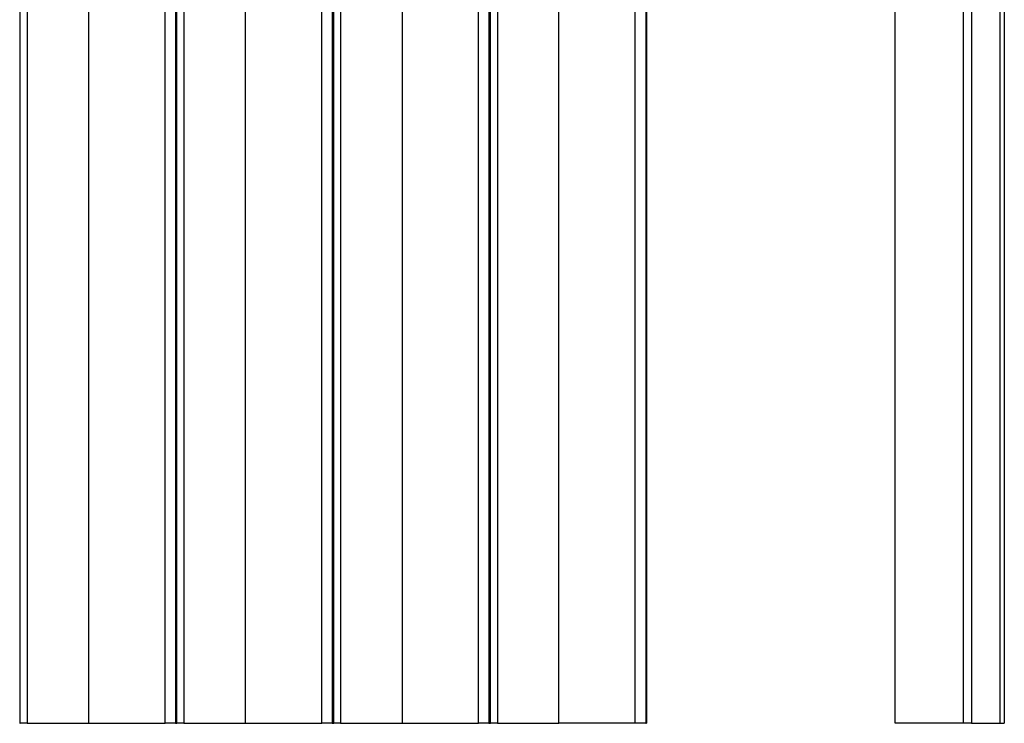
# Model space of a CAD drawing. Header units: millimetres. Extents: x 27636 to 28479, y -10436 to -9375.
# Tile 2 of 12: x 28168 to 28479, y -10428 to -10206. Entities that reach past the tile are written whole.
import ezdxf

# ---------------------------------------------------------------- set-up
doc = ezdxf.new("R2010")
doc.units = ezdxf.units.MM
doc.layers.add('CERAMICA_FERRES', color=7, linetype='Continuous', true_color=0x000000)

msp = doc.modelspace()

# ---------------------------------------------------------------- linework, layer by layer
at = {"layer": 'CERAMICA_FERRES'}
for points in [[(28168.44, -10122.81), (28168.44, -10427.81)], [(28168.61, -10427.81), (28168.61, -10122.81)], [(28170.8, -10122.81), (28170.8, -10427.81)], [(28190.18, -10122.81), (28190.18, -10427.81)], [(28214.33, -10427.81), (28214.33, -10122.81)], [(28217.65, -10122.81), (28217.65, -10427.81)], [(28218.11, -10427.81), (28218.11, -10122.81)], [(28220.3, -10122.81), (28220.3, -10427.81)], [(28239.68, -10122.81), (28239.68, -10427.81)], [(28263.83, -10427.81), (28263.83, -10122.81)], [(28267.15, -10122.81), (28267.15, -10427.81)], [(28267.61, -10427.81), (28267.61, -10122.81)], [(28269.8, -10122.81), (28269.8, -10427.81)], [(28289.18, -10122.81), (28289.18, -10427.81)], [(28313.33, -10427.81), (28313.33, -10122.81)], [(28316.65, -10122.81), (28316.65, -10427.81)], [(28317.11, -10427.81), (28317.11, -10122.81)], [(28319.3, -10122.81), (28319.3, -10427.81)], [(28338.68, -10427.81), (28338.68, -10122.81)], [(28362.83, -10427.81), (28362.83, -10122.81)], [(28366.15, -10122.81), (28366.15, -10427.81)], [(28366.44, -10122.81), (28366.44, -10427.81)], [(28444.89, -10427.81), (28444.89, -10122.81)], [(28466.52, -10427.81), (28466.52, -10122.81)], [(28469.02, -10122.81), (28469.02, -10427.81)], [(28478.02, -10122.81), (28478.02, -10427.81)], [(28479.41, -10122.81), (28479.41, -10427.81)], [(28168.44, -10427.81), (28168.61, -10427.81)], [(28170.8, -10427.81), (28168.61, -10427.81)], [(28170.8, -10427.81), (28190.18, -10427.81)], [(28190.18, -10427.81), (28214.33, -10427.81)], [(28217.65, -10427.81), (28214.33, -10427.81)], [(28217.65, -10427.81), (28218.11, -10427.81)], [(28220.3, -10427.81), (28218.11, -10427.81)], [(28220.3, -10427.81), (28239.68, -10427.81)], [(28239.68, -10427.81), (28263.83, -10427.81)], [(28267.15, -10427.81), (28263.83, -10427.81)], [(28267.15, -10427.81), (28267.61, -10427.81)], [(28269.8, -10427.81), (28267.61, -10427.81)], [(28269.8, -10427.81), (28289.18, -10427.81)], [(28289.18, -10427.81), (28313.33, -10427.81)], [(28316.65, -10427.81), (28313.33, -10427.81)], [(28316.65, -10427.81), (28317.11, -10427.81)], [(28319.3, -10427.81), (28317.11, -10427.81)], [(28319.3, -10427.81), (28338.68, -10427.81)], [(28362.83, -10427.81), (28338.68, -10427.81)], [(28366.15, -10427.81), (28362.83, -10427.81)], [(28366.15, -10427.81), (28366.44, -10427.81)], [(28466.52, -10427.81), (28444.89, -10427.81)], [(28469.02, -10427.81), (28469.02, -10427.81), (28469.02, -10427.81), (28469.02, -10427.81), (28469.01, -10427.81), (28469.01, -10427.81), (28468.98, -10427.81), (28468.85, -10427.81), (28468.32, -10427.81), (28466.52, -10427.81)], [(28469.02, -10427.81), (28478.02, -10427.81)], [(28478.02, -10427.81), (28479.04, -10427.81), (28479.32, -10427.81), (28479.38, -10427.81), (28479.4, -10427.81), (28479.4, -10427.81), (28479.41, -10427.81), (28479.41, -10427.81), (28479.41, -10427.81), (28479.41, -10427.81)]]:
    msp.add_lwpolyline(points, dxfattribs=at)

doc.saveas('drawing.dxf')
